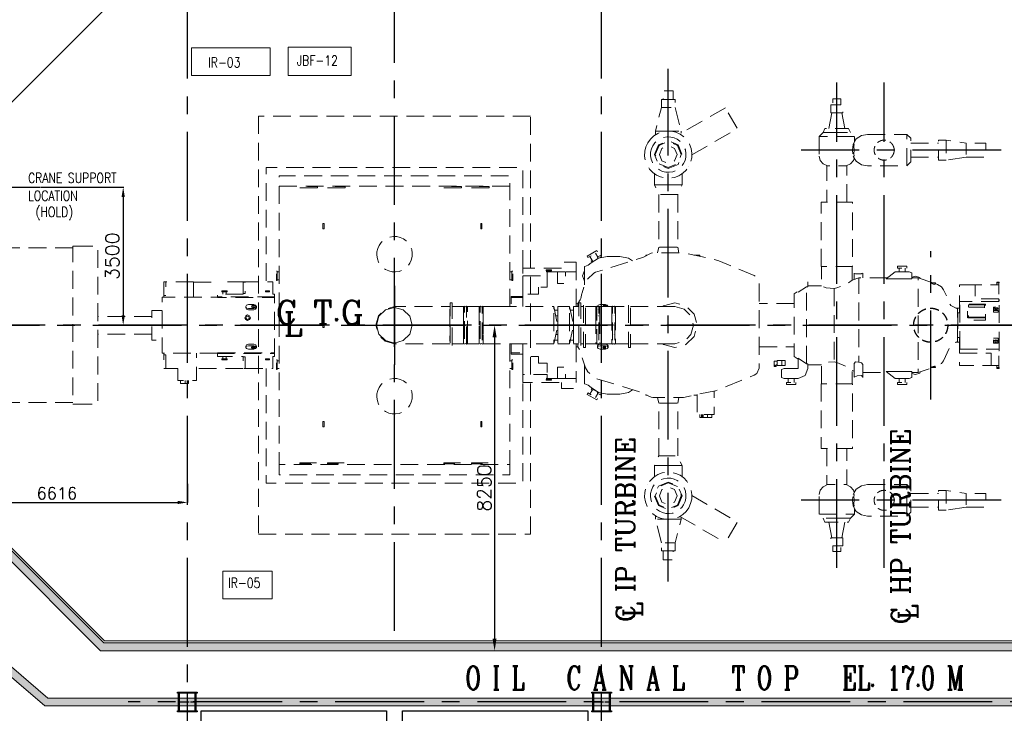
# Model space of a CAD drawing. Header units: inches. Extents: x 0 to 1564127, y -23460 to 23144100.
# Tile 21 of 215: x 99426 to 124381, y 98888 to 116470. Entities that reach past the tile are written whole.
import ezdxf

# ---------------------------------------------------------------- set-up
doc = ezdxf.new("R2010")
doc.units = ezdxf.units.IN
doc.header["$LTSCALE"] = 1800
doc.header["$MEASUREMENT"] = 0
for name, pattern in [('CENTER', [2, 1.25, -0.25, 0.25, -0.25]), ('CENTER2', [1.125, 0.75, -0.125, 0.125, -0.125]), ('GTDOT', [6, 1.6, -4.4]), ('HIDDEN', [0.375, 0.25, -0.125])]:
    doc.linetypes.add(name, pattern=pattern)
doc.layers.get('0').update_dxf_attribs({"color": 253, "lineweight": 9})
for name, color, linetype in [('AUX COL', 1, 'Continuous'), ('CEN', 2, 'CENTER'), ('DIM', 4, 'Continuous'), ('GRID', 251, 'CENTER'), ('OPENING', 40, 'Continuous'), ('TEXT', 3, 'Continuous'), ('WALL', 6, 'Continuous')]:
    doc.layers.add(name, color=color, linetype=linetype)
doc.layers.add('CONCRETE', color=145, linetype='Continuous', lineweight=18)
doc.layers.add('EQUIP', color=8, linetype='HIDDEN', lineweight=9)
doc.styles.add('ROMANC', font='ROMANC.SHX')
doc.styles.add('ROMANS', font='romans.shx')
doc.dimstyles.new('MAIN', dxfattribs={"dimtxt": 350, "dimasz": 250, "dimexe": 20, "dimexo": 20, "dimgap": 100, "dimtad": 1, "dimdec": 0, "dimzin": 0, "dimdsep": 46, "dimtxsty": 'ROMANS', "dimcen": 0.09, "dimclrd": 256, "dimclre": 9, "dimclrt": 256, "dimadec": 0, "dimazin": 0, "dimtfac": 1, "dimtdec": 0, "dimtofl": 0, "dimtmove": 0, "dimatfit": 3, "dimfxl": 0.18, "dimtolj": 1, "dimtzin": 0, "dimarcsym": 0})
doc.dimstyles.new('STANDARD1', dxfattribs={"dimtxt": 300, "dimasz": 250, "dimexe": 0, "dimexo": 0, "dimgap": 80, "dimtad": 1, "dimdec": 0, "dimzin": 0, "dimdsep": 46, "dimtxsty": 'ROMANS', "dimcen": 0, "dimclrd": 4, "dimclre": 4, "dimclrt": 7, "dimadec": 0, "dimazin": 0, "dimtfac": 0.09, "dimtdec": 0, "dimtix": 1, "dimtofl": 0, "dimtmove": 0, "dimatfit": 3, "dimfxl": 1, "dimtolj": 1, "dimtzin": 0, "dimarcsym": 0})
doc.dimstyles.new('USER175', dxfattribs={"dimscale": 175, "dimtxt": 2, "dimasz": 1.75, "dimexe": 0, "dimexo": 0, "dimgap": 0.5, "dimtad": 1, "dimdec": 0, "dimzin": 0, "dimdsep": 46, "dimtxsty": 'ROMANS', "dimcen": 0, "dimclrd": 4, "dimclre": 4, "dimclrt": 4, "dimadec": 0, "dimazin": 0, "dimtfac": 0.09, "dimtdec": 0, "dimtix": 1, "dimtofl": 0, "dimtmove": 0, "dimatfit": 3, "dimfxl": 1, "dimtolj": 1, "dimtzin": 0, "dimarcsym": 0})

# ---------------------------------------------------------------- blocks, each defined once
blk = doc.blocks.new('TURBINE & TG DECK OUTLINE')
at = {"layer": 'CEN'}
for p, q in [((0, -7745), (0, 7745)), ((6937, -6500), (6937, 6500)), ((11210, -6150), (11210, 6150)), ((12410, -6150), (12410, 6150)), ((0, 1000), (0, -1000)), ((-25650, 0), (19805, 0)), ((-1000, 0), (1000, 0))]:
    blk.add_line(p, q, dxfattribs=at)
at = {"layer": 'CEN', "color": 2, "linetype": 'CENTER'}
for p, q in [((15378, 4438), (10308, 4438)), ((13590, -1879), (13590, 1879)), ((15378, -4438), (10308, -4438))]:
    blk.add_line(p, q, dxfattribs=at)
at = {"layer": 'CONCRETE'}
blk.add_lwpolyline([(16205, -8000), (16205, 8000), (-7350, 8000), (-9950, 5400), (-24150, 5400), (-24150, -5400), (-9950, -5400), (-7350, -8000)], close=True, dxfattribs=at)
at = {"layer": 'EQUIP', "flags": 128}
for points in [[(7062, 5720), (7062, 5945), (6812, 5945), (6812, 5720)], [(6919, 4920), (6612, 4920), (6763, 5520)], [(6763, 5720), (6763, 5520), (7113, 5520), (7113, 5720), (6763, 5720)], [(7113, 5520), (7262, 4920), (6956, 4920)], [(8386, 5513), (7231, 4846)], [(7536, 4318), (8692, 4986), (8386, 5513)], [(11060, 5388), (11060, 5588), (11360, 5588), (11360, 5388), (11060, 5388)], [(11310, 5588), (11310, 5738), (11110, 5738), (11110, 5588)], [(8540, 5250), (8538, 5250)], [(11085, 5388), (11010, 4988)], [(11335, 5388), (11410, 4988)], [(6418, 4625), (6370, 4522), (6343, 4408), (6339, 4289), (6358, 4170), (6401, 4057), (6464, 3956), (6545, 3871), (6638, 3805), (6741, 3758), (6855, 3731), (6974, 3726), (7093, 3746), (7205, 3788), (7306, 3852), (7391, 3932), (7457, 4025), (7457, 4025), (7457, 4025), (7457, 4025), (7457, 4025), (7457, 4025), (7457, 4025), (7457, 4025), (7457, 4025), (7504, 4129), (7532, 4242), (7536, 4361), (7517, 4480), (7474, 4593), (7411, 4694), (7330, 4779), (7237, 4845), (7134, 4892), (7020, 4919), (6901, 4924), (6782, 4905), (6670, 4862), (6569, 4798), (6484, 4718), (6418, 4625), (6418, 4625), (6418, 4625), (6418, 4625), (6418, 4625), (6418, 4625), (6418, 4625), (6418, 4625), (6418, 4625)], [(6548, 4550), (6512, 4472), (6492, 4387), (6488, 4298), (6503, 4209), (6535, 4124), (6582, 4048), (6643, 3985), (6712, 3935), (6790, 3900), (6875, 3879), (6965, 3876), (7054, 3890), (7138, 3922), (7214, 3970), (7278, 4031), (7327, 4100), (7327, 4100), (7327, 4100), (7327, 4100), (7327, 4100), (7327, 4100), (7327, 4100), (7327, 4100), (7327, 4100), (7363, 4178), (7383, 4263), (7387, 4352), (7372, 4442), (7340, 4526), (7292, 4602), (7232, 4665), (7162, 4715), (7085, 4750), (7000, 4771), (6910, 4774), (6821, 4760), (6736, 4728), (6661, 4680), (6597, 4620), (6548, 4550), (6548, 4550), (6548, 4550), (6548, 4550), (6548, 4550), (6548, 4550), (6548, 4550), (6548, 4550), (6548, 4550)], [(6612, 4920), (6612, 4820)], [(7262, 4920), (7262, 4865)], [(10951, 4888), (10860, 4888), (10760, 4788), (11660, 4788), (11560, 4888), (11469, 4888)], [(10760, 4788), (10760, 4288)], [(11560, 4888), (11510, 4988), (10910, 4988), (10860, 4888)], [(10991, 4888), (10951, 4888)], [(10991, 4888), (11429, 4888)], [(11469, 4888), (11429, 4888)], [(11660, 4788), (11660, 4658), (11639, 4606), (11622, 4579), (11606, 4438), (11622, 4297), (11628, 4288)], [(11985, 4838), (11832, 4808), (11702, 4721), (11660, 4658)], [(11985, 4838), (12985, 4838), (12985, 4038), (11985, 4038)], [(12985, 4038), (13085, 4138), (13085, 4738), (12985, 4838)], [(6690, 4573), (6587, 4325), (6690, 4078), (6938, 3975), (7185, 4078), (7288, 4325), (7185, 4573), (6938, 4675), (6690, 4573)], [(6705, 4092), (6938, 3996), (7170, 4092), (7267, 4325), (7170, 4558), (6938, 4654), (6705, 4558), (6608, 4325), (6705, 4092)], [(6778, 4484), (6712, 4325), (6778, 4166), (6938, 4100), (7097, 4166), (7162, 4325), (7097, 4484), (6938, 4550), (6778, 4484)], [(11628, 4288), (11646, 4242), (11638, 4277), (11651, 4297), (11638, 4345), (11647, 4438), (11638, 4531), (11651, 4579), (11638, 4599), (11639, 4606)], [(13085, 4613), (13785, 4613)], [(13985, 4188), (13785, 4188), (13785, 4688), (13985, 4688)], [(14485, 4263), (14485, 4263), (13985, 4188), (13985, 4688), (14485, 4613), (14485, 4263)], [(14485, 4263), (14985, 4263), (14985, 4613), (14485, 4613)], [(10760, 4288), (10788, 4177), (10865, 4093), (10974, 4041)], [(13085, 4263), (13785, 4263)], [(3250, 1450), (3250, 4000), (-3250, 4000), (-3250, 1100)], [(11460, 3122), (11460, 4041), (11418, 4041), (11412, 4040), (11410, 4041), (11331, 4041), (11326, 4040), (11312, 4041), (11108, 4041), (11094, 4040), (11089, 4041), (11010, 4041), (11008, 4040), (11002, 4041), (10960, 4041), (10960, 3122)], [(11646, 4242), (11647, 4237), (11632, 4177), (11555, 4093), (11446, 4041)], [(11985, 4038), (11832, 4068), (11702, 4155), (11647, 4237)], [(2925, 3528), (-2925, 3528), (-2925, 3790), (2925, 3790), (2925, 3528)], [(6587, 3560), (6587, 3855)], [(7288, 3560), (7288, 3855)], [(-2925, 3528), (-2925, -3528)], [(-1950, 3486), (-2400, 3486), (-2400, 3514), (-1950, 3514), (-1950, 3486)], [(-1250, 3486), (-1700, 3486), (-1700, 3514), (-1250, 3514), (-1250, 3486)], [(1700, 3486), (1250, 3486), (1250, 3514), (1700, 3514), (1700, 3486)], [(2400, 3486), (1950, 3486), (1950, 3514), (2400, 3514), (2400, 3486)], [(2925, 471), (2925, 3528)], [(6876, 3560), (7288, 3560), (7177, 3310), (6697, 3310), (6587, 3560), (6876, 3560)], [(6697, 3310), (6697, 1975), (7177, 1975), (7177, 3310)], [(10810, 1485), (10810, 3122), (11610, 3122), (11610, 1485), (10810, 1485)], [(-1815, 2490), (-1815, 2575), (-1785, 2575), (-1785, 2490)], [(2185, 2490), (2185, 2575), (2215, 2575), (2215, 2490)], [(-1815, 2490), (-1815, 2444)], [(-1815, 2444), (-1785, 2444)], [(-1785, 2490), (-1785, 2444)], [(-390, 2025), (-390, 2025), (-390, 2025), (-390, 2025), (-390, 2025), (-390, 2025), (-390, 2025), (-390, 2025), (-390, 2025), (-425, 1947), (-446, 1862), (-449, 1773), (-435, 1684), (-403, 1599), (-355, 1523), (-294, 1460), (-225, 1410), (-147, 1375), (-62, 1354), (27, 1351), (116, 1365), (201, 1397), (277, 1445), (340, 1506), (390, 1575), (390, 1575), (390, 1575), (390, 1575), (390, 1575), (390, 1575), (390, 1575), (390, 1575), (390, 1575), (425, 1653), (446, 1738), (449, 1827), (435, 1917), (403, 2001), (355, 2077), (294, 2140), (225, 2190), (147, 2225), (62, 2246), (-27, 2249), (-117, 2235), (-201, 2203), (-277, 2155), (-340, 2095), (-390, 2025)], [(2185, 2490), (2185, 2444)], [(2185, 2444), (2215, 2444)], [(2215, 2490), (2215, 2444)], [(-8099, 2000), (-8149, 2000), (-8149, -2000), (-8099, -2000)], [(-8099, 2000), (-7519, 2000), (-7519, -2000), (-8099, -2000)], [(-8149, 1960), (-15569, 1960)], [(4643, 550), (4707, 645), (4722, 678), (4751, 803), (4755, 817), (4837, 1084), (4887, 1166), (4892, 1171), (5051, 1320), (5090, 1342), (6262, 1705), (6293, 1718), (6502, 1824), (6547, 1835), (7282, 1835), (7323, 1831), (8133, 1659), (8220, 1633), (9114, 1264), (9179, 1221), (9238, 1087), (9244, 914), (9244, 910), (9244, -910), (9244, -914), (9238, -1086), (9179, -1220), (9114, -1264), (8220, -1632), (8133, -1659), (7323, -1831), (7282, -1835), (6547, -1835), (6502, -1824), (6293, -1718), (6262, -1705), (5090, -1342), (5051, -1319), (4892, -1171), (4887, -1166), (4837, -1084), (4755, -817), (4751, -803), (4722, -678), (4707, -644), (4643, -550), (4600, -544)], [(5145, 1857), (5125, 1892), (4883, 1752), (4903, 1717), (5145, 1857)], [(5098, 1830), (5157, 1728)], [(5148, 1723), (5224, 1767), (5244, 1732), (5206, 1710)], [(6405, 1775), (6367, 1775), (6367, 1755)], [(6697, 1975), (6666, 1835)], [(7177, 1975), (7209, 1835)], [(7736, 1743), (7736, 1775), (7587, 1775)], [(4600, 1450), (4600, 1600), (4235, 1600), (4235, 1450)], [(4825, 1488), (4908, 1522), (4980, 1578)], [(4951, 1745), (5026, 1615), (5102, 1659)], [(5387, 1746), (5167, 1702), (4980, 1578)], [(5003, 1593), (5002, 1592), (4982, 1627), (5009, 1643)], [(5162, 1699), (5148, 1723)], [(5712, 1746), (5387, 1746)], [(6034, 1634), (5932, 1702), (5712, 1746)], [(12986, 1450), (12986, 1500), (12746, 1500), (12746, 1450), (12986, 1450)], [(-2995, 1370), (-2975, 1370), (-2975, 1130), (-2995, 1130), (-2995, 1370)], [(-2975, 1350), (-2925, 1350)], [(2925, 1350), (2975, 1350)], [(2995, 1370), (2975, 1370), (2975, 1130), (2995, 1130), (2995, 1370)], [(4235, 1450), (3250, 1450), (3250, 1250)], [(3250, 790), (3250, 1250)], [(3250, 1250), (3870, 1250)], [(3870, 1250), (3870, 965), (3650, 965)], [(3980, 1400), (3980, 1380), (3842, 1380), (3842, 1400), (3980, 1400)], [(3870, 1350), (3853, 1350), (3853, 1380)], [(4131, 1350), (3870, 1350)], [(3870, 1350), (3870, 1250)], [(3968, 1350), (3968, 1380)], [(4131, 1350), (4131, 1060), (4336, 1060), (4336, 1350), (4131, 1350)], [(4600, 471), (4600, 1350), (4336, 1350)], [(4600, 1350), (4600, 1450)], [(4818, 1113), (4762, 1250), (4818, 1387)], [(4818, 1379), (4765, 1250), (4818, 1121)], [(4825, 1488), (4818, 1488), (4818, 1213)], [(11595, 1485), (11595, 1144), (11482, 1054), (11210, 945), (11141, 929), (10938, 946), (10825, 1000), (10825, 1485)], [(11650, 1316), (11650, 1162)], [(11867, 1322), (11837, 1310), (11835, 1306), (11760, 1301), (11758, 1299), (11682, 1305), (11681, 1302), (11651, 1315)], [(11870, 1200), (11870, 1319), (11867, 1322)], [(12462, 1175), (12689, 1350)], [(13044, 1350), (12689, 1350)], [(12791, 1450), (12791, 1350)], [(12941, 1450), (12941, 1350)], [(13044, 1350), (13114, 1325), (13114, 1175)], [(-5795, 1100), (-5845, 1100), (-5845, 750), (-5795, 750), (-5795, 1100)], [(-5094, 1100), (-5795, 1100)], [(-5094, 710), (-5094, 1100)], [(-5094, 1090), (-4443, 1090)], [(-3784, 1100), (-4443, 1100), (-4443, 1090)], [(-3784, 1090), (-3834, 1090), (-3834, 800), (-3784, 800), (-3784, 1100)], [(-3083, 790), (-3083, 1100), (-3784, 1100)], [(-2975, 1150), (-2925, 1150)], [(2925, 1150), (2975, 1150)], [(4818, 1238), (4818, 1023)], [(10479, 975), (10479, 1100)], [(10479, 1000), (10825, 1000)], [(11595, 1144), (11771, 1200)], [(12494, 1200), (11771, 1200), (11771, -940)], [(12462, 1175), (12689, 1175)], [(12689, 1175), (13044, 1175)], [(13044, 1175), (13114, 1175)], [(13114, 1220), (13200, 1245), (13314, 1212), (13334, 1179)], [(13114, 1200), (13271, 1200)], [(13646, 1075), (13271, 1200), (13271, -1200)], [(13589, 1074), (13589, 1075), (13709, 1075), (13709, 1065), (13600, 1065)], [(13589, 1074), (13600, 1065)], [(13605, 1065), (13614, 1058), (13649, 1044), (13684, 1035), (13699, 1037)], [(13699, 1037), (13699, 1065)], [(13699, 1057), (13766, 1035), (13864, 975), (13916, 899), (14081, 529), (14101, 499), (14130, 479), (14271, 413), (14271, -413), (14130, -479), (14101, -499), (14081, -529), (13916, -899), (13864, -974), (13766, -1035), (13699, -1057)], [(14719, 1025), (14319, 1025), (14319, 315)], [(15319, 665), (14719, 665), (14719, 1025), (15319, 1025), (15319, 665)], [(15264, 1075), (15264, 1095), (15324, 1095), (15324, 1075), (15264, 1075)], [(15269, 1025), (15269, 1075)], [(15319, 1025), (15319, 1075)], [(-5845, 750), (-5845, 710)], [(-3834, 790), (-4483, 790), (-4483, 720)], [(-4238, 875), (-4238, 850), (-4378, 850), (-4378, 875), (-4238, 875)], [(-4348, 790), (-4348, 850)], [(-4268, 790), (-4268, 850)], [(-3834, 800), (-3834, 790)], [(-3269, 875), (-3167, 875)], [(-3269, 875), (-3269, 850)], [(-3269, 850), (-3167, 850)], [(-3167, 850), (-3167, 875)], [(-3043, 720), (-3043, 790), (-3083, 790)], [(3650, 965), (3650, 790), (3250, 790)], [(3250, 790), (3250, 471)], [(10229, -860), (10131, -795), (10131, 795), (10229, 860)], [(10229, 835), (10441, 975), (10479, 975)], [(10441, -975), (10441, 975)], [(11141, 929), (11141, -929)], [(-4483, -710), (-5885, -710), (-5885, 710), (-4483, 710)], [(-3043, 699), (-3043, 720), (-4483, 720), (-4483, 699)], [(-4483, -699), (-3043, -699), (-3043, 699), (-4483, 699)], [(-3771, 472), (-3751, 509), (-3704, 524)], [(-3569, 524), (-3704, 524)], [(-3569, 518), (-3611, 505), (-3628, 472), (-3611, 440), (-3569, 426)], [(-3569, 502), (-3611, 489), (-3624, 464)], [(-3501, 472), (-3521, 509), (-3569, 524)], [(-3569, 426), (-3526, 440), (-3509, 472), (-3526, 505), (-3569, 518)], [(-3569, 502), (-3526, 489), (-3513, 464)], [(1413, 565), (1463, 565), (1463, -565), (1413, -565), (1413, 565)], [(3250, 730), (2956, 730), (2956, 699)], [(3250, 699), (2956, 699), (2956, 471)], [(4600, 544), (4643, 550), (4643, 471)], [(4671, 565), (4721, 565), (4721, -565), (4671, -565), (4671, 565)], [(4839, -565), (4789, -565), (4789, 565), (4839, 565), (4839, -565)], [(5142, 472), (5141, 472), (5161, 509), (5209, 524)], [(5344, 524), (5209, 524)], [(5344, 518), (5302, 505), (5284, 472), (5285, 471)], [(5344, 502), (5302, 489), (5292, 471)], [(5411, 472), (5392, 509), (5344, 524)], [(5403, 471), (5404, 472), (5386, 505), (5344, 518)], [(5344, 502), (5386, 489), (5396, 471)], [(5979, -565), (5929, -565), (5929, 565), (5979, 565), (5979, -565)], [(6802, 471), (6820, 489), (7103, 565), (7385, 489), (7592, 283), (7668, 0), (7592, -282), (7385, -489), (7103, -565), (6820, -489), (6802, -471)], [(10131, 550), (9244, 550)], [(14324, -604), (14324, 602)], [(15319, 602), (14324, 602)], [(14981, 184), (14521, 184), (14521, 129), (14981, 129), (14981, 536), (14521, 536), (14521, 184)], [(14953, 515), (14549, 515), (14549, 205), (14953, 205), (14953, 515)], [(15319, 602), (15319, 665)], [(15324, 609), (15324, 650), (15319, 650)], [(15319, -611), (15324, -611), (15324, 609), (15319, 609)], [(-5885, 375), (-6150, 375), (-6150, -375), (-5885, -375)], [(-3772, 240), (-3793, 190), (-3772, 141), (-3723, 120), (-3673, 141), (-3653, 190), (-3673, 240), (-3723, 260), (-3772, 240)], [(-3704, 420), (-3751, 436), (-3771, 472), (-3771, 442)], [(-3771, 442), (-3751, 408), (-3704, 394)], [(-3704, 420), (-3569, 420)], [(-3704, 394), (-3569, 394)], [(-3569, 475), (-3586, 470), (-3593, 456), (-3586, 443), (-3569, 437)], [(-3590, 449), (-3586, 455), (-3569, 460)], [(-3569, 437), (-3551, 443), (-3544, 456), (-3551, 470), (-3569, 475)], [(-3569, 420), (-3521, 436), (-3501, 472), (-3501, 442)], [(-3569, 460), (-3551, 455), (-3547, 449)], [(-3569, 394), (-3521, 408), (-3501, 442)], [(1403, -471), (0, -471), (-236, -408), (-408, -235), (-471, 0), (-408, 236), (-236, 408), (0, 471), (1403, 471)], [(1403, 471), (1413, 471), (1403, 471)], [(1403, 408), (1403, -408)], [(1463, 471), (1748, 471)], [(1748, -470), (1749, -407), (1749, -235), (1748, 0), (1749, 1), (1748, 235), (1749, 236), (1749, 472), (1772, 483), (1772, -482), (1749, -470)], [(1749, 470), (1748, 471), (1749, 472)], [(1748, 408), (1748, 471), (1749, 469)], [(1748, 236), (1748, 408)], [(1825, 483), (1820, 475), (1799, 467), (1777, 475), (1772, 483)], [(1825, -482), (1825, 483), (1848, 471), (1848, 1), (1848, 0), (1848, -235)], [(1848, 471), (2148, 471)], [(2148, -470), (2149, -407), (2149, -235), (2148, 0), (2149, 1), (2148, 235), (2149, 236), (2149, 472), (2172, 483), (2172, -482), (2149, -470)], [(2149, 470), (2148, 471), (2149, 472)], [(2148, 408), (2148, 471), (2149, 469)], [(2148, 236), (2148, 408)], [(2172, 483), (2177, 475), (2198, 467), (2220, 475), (2225, 483)], [(2248, 236), (2248, 471), (2225, 483), (2225, -482)], [(2248, 471), (2593, 471)], [(2593, 471), (2643, 471)], [(2643, 471), (4037, 471)], [(4037, 408), (4037, 471), (4137, 0), (4037, -471), (4037, 408)], [(4136, 380), (4056, 380)], [(4137, 408), (4136, 408), (4136, 236), (4136, 5)], [(4137, 471), (4437, 471)], [(4137, -408), (4137, 471)], [(4437, 408), (4437, 471), (4537, 0), (4437, -471), (4437, 408)], [(4536, 380), (4456, 380)], [(4537, 408), (4536, 408), (4536, 236), (4536, 5)], [(4537, 471), (4671, 471)], [(4537, -408), (4537, 471)], [(4721, 471), (4789, 471)], [(5104, 408), (5104, 471), (4839, 471)], [(5104, 408), (5104, 408), (5104, 471), (5104, 472), (5127, 483), (5127, -482)], [(5104, 236), (5104, 408)], [(5143, 471), (5133, 475), (5127, 483)], [(5143, 471), (5165, 471)], [(5143, 408), (5143, 408)], [(5165, 408), (5164, 408)], [(5165, 471), (5175, 475), (5181, 483)], [(5204, 236), (5204, 471), (5181, 483), (5181, -482)], [(5504, 408), (5504, 471), (5204, 471), (5204, 408)], [(5204, 236), (5204, 408)], [(5344, 475), (5331, 471)], [(5357, 471), (5344, 475)], [(5411, 471), (5411, 472), (5411, 471)], [(5504, 236), (5504, 408), (5504, 471), (5504, 472), (5527, 483), (5527, -482)], [(5504, 236), (5504, 408)], [(5543, 471), (5533, 475), (5527, 483)], [(5543, 471), (5565, 471)], [(5565, 471), (5575, 475), (5581, 483)], [(5604, 236), (5604, 471), (5581, 483), (5581, -482)], [(5604, 236), (5604, 471), (5929, 471)], [(5979, 471), (7103, 471)], [(7103, 471), (7338, 408), (7511, 236), (7574, 0), (7511, -235), (7338, -408), (7103, -471)], [(14230, 432), (14319, 432)], [(14324, 315), (14277, 315), (14277, -315), (14324, -315)], [(14549, 460), (14953, 460)], [(14953, 456), (14549, 456)], [(15182, 370), (15302, 370), (15302, 331), (15182, 331), (15182, 455), (15302, 455), (15302, 370)], [(15242, 455), (15284, 442), (15302, 412), (15284, 382), (15242, 370), (15200, 382), (15182, 412), (15200, 442), (15242, 455)], [(15296, 402), (15284, 421), (15242, 433), (15200, 421), (15188, 402)], [(15217, 391), (15224, 403), (15242, 409), (15260, 403), (15267, 391), (15260, 378), (15242, 373), (15224, 378), (15217, 391)], [(15262, 383), (15260, 388), (15242, 393), (15224, 388), (15222, 383)], [(-6150, 225), (-7519, 225)], [(-3766, 190), (-3753, 220), (-3723, 233), (-3693, 220), (-3681, 190), (-3693, 160), (-3723, 148), (-3753, 160), (-3766, 190)], [(-1815, 50), (-1815, 55)], [(-1785, 55), (-1815, 55)], [(-1815, -50), (-1815, 50)], [(-1785, 50), (-1785, 55)], [(-1785, -50), (-1785, 50)], [(1748, 235), (1749, 1), (1748, 0)], [(2148, 235), (2149, 1), (2148, 0)], [(2248, 235), (2248, 1), (2248, 0), (2248, -235)], [(4136, 236), (4087, 236)], [(5104, 235), (5104, 1), (5104, 0), (5104, -235), (5105, -235), (5105, -408), (5105, -471), (4839, -471)], [(5143, 236), (5142, 235)], [(5142, 1), (5142, 0)], [(5166, 235), (5165, 236)], [(5166, 0), (5166, 1)], [(5204, 235), (5204, 1), (5204, 0), (5204, -235), (5203, -235), (5203, -408), (5203, -471), (5505, -471), (5505, -408), (5505, -235), (5504, -235), (5504, 0), (5504, 1), (5504, 235)], [(5543, 236), (5542, 235)], [(5542, 1), (5542, 0)], [(5566, 235), (5565, 236)], [(5566, 0), (5566, 1)], [(5929, -471), (5603, -471), (5603, -408), (5603, -235), (5604, -235), (5604, 0), (5604, 1), (5604, 235)], [(-6150, -225), (-7519, -225)], [(-1815, -50), (-1815, -55)], [(-1815, -55), (-1785, -55)], [(-1785, -50), (-1785, -55)], [(1772, -482), (1777, -474), (1799, -465), (1820, -474), (1825, -482), (1848, -471), (1848, -235)], [(2172, -482), (2177, -474), (2198, -465), (2220, -474), (2225, -482), (2248, -471), (2248, -235)], [(4087, -236), (4136, -236)], [(4136, -5), (4136, -236), (4136, -408), (4137, -408), (4137, -471)], [(4536, -5), (4536, -236), (4536, -408), (4537, -408), (4537, -471)], [(5142, -235), (5141, -235)], [(5167, -235), (5166, -235)], [(5542, -235), (5541, -235)], [(5567, -235), (5566, -235)], [(-3754, -498), (-3771, -528)], [(-3754, -498), (-3751, -494), (-3704, -481)], [(-3569, -481), (-3704, -481)], [(-3518, -498), (-3521, -494), (-3569, -481)], [(-3501, -528), (-3518, -498)], [(1403, -471), (1413, -471), (1403, -471)], [(1463, -471), (1748, -471)], [(1749, -407), (1748, -471), (1748, -470)], [(1848, -471), (2148, -471)], [(2149, -407), (2148, -471), (2148, -470)], [(2248, -471), (2593, -471)], [(2593, -471), (2643, -471)], [(4037, -471), (2643, -471)], [(2925, -471), (2925, -3528)], [(2956, -471), (2956, -699), (3250, -699)], [(3250, -471), (3250, -790)], [(4136, -380), (4056, -380)], [(4137, -471), (4437, -471)], [(4337, -1350), (4600, -1350), (4600, -471)], [(4536, -380), (4456, -380)], [(4537, -471), (4671, -471)], [(4643, -471), (4643, -550)], [(4721, -471), (4789, -471)], [(5105, -471), (5127, -482), (5133, -474), (5141, -471)], [(5141, -471), (5167, -471)], [(5209, -520), (5161, -532), (5141, -563), (5141, -525), (5161, -494), (5209, -481)], [(5167, -471), (5175, -474), (5181, -482), (5203, -471)], [(5344, -481), (5209, -481)], [(5344, -481), (5392, -494), (5411, -525), (5411, -563), (5392, -532), (5344, -520)], [(5505, -471), (5527, -482), (5533, -474), (5541, -471)], [(5541, -471), (5567, -471)], [(5567, -471), (5575, -474), (5581, -482), (5603, -471)], [(5979, -471), (7103, -471)], [(14230, -432), (14319, -432)], [(14319, -315), (14319, -705)], [(15182, -370), (15182, -455), (15302, -455), (15302, -331), (15182, -331), (15182, -370), (15302, -370)], [(15242, -370), (15284, -383), (15302, -413), (15284, -443), (15242, -455), (15200, -443), (15182, -413), (15200, -383), (15242, -370)], [(15188, -402), (15200, -421), (15242, -434), (15284, -421), (15296, -402)], [(15217, -391), (15224, -379), (15242, -374), (15260, -379), (15267, -391), (15260, -404), (15242, -409), (15224, -404), (15217, -391)], [(15222, -384), (15224, -388), (15242, -393), (15260, -388), (15262, -384)], [(-5845, -710), (-5845, -750)], [(-5495, -1100), (-5495, -1400), (-5015, -1400), (-5015, -710)], [(-4483, -699), (-4483, -720), (-3043, -720), (-3043, -699)], [(-4483, -720), (-4483, -790), (-3834, -790)], [(-3704, -520), (-3751, -532), (-3771, -563), (-3771, -528)], [(-3704, -607), (-3751, -594), (-3771, -563)], [(-3569, -520), (-3704, -520)], [(-3704, -607), (-3569, -607)], [(-3569, -525), (-3611, -536), (-3628, -563), (-3611, -590), (-3569, -602)], [(-3622, -553), (-3611, -571), (-3569, -582)], [(-3569, -528), (-3586, -533), (-3593, -544), (-3586, -555), (-3569, -560)], [(-3569, -545), (-3586, -540), (-3589, -536)], [(-3501, -528), (-3501, -563), (-3521, -532), (-3569, -520)], [(-3569, -602), (-3526, -590), (-3509, -563), (-3526, -536), (-3569, -525)], [(-3569, -560), (-3551, -555), (-3544, -544), (-3551, -533), (-3569, -528)], [(-3548, -536), (-3551, -540), (-3569, -545)], [(-3515, -553), (-3526, -571), (-3569, -582)], [(-3569, -607), (-3521, -594), (-3501, -563)], [(-3083, -790), (-3043, -790), (-3043, -720)], [(2956, -699), (2956, -730), (3250, -730)], [(5209, -607), (5161, -594), (5141, -563)], [(5344, -520), (5209, -520)], [(5209, -607), (5344, -607)], [(5344, -525), (5302, -536), (5284, -563), (5302, -590), (5344, -602)], [(5290, -553), (5302, -571), (5344, -582)], [(5344, -528), (5326, -533), (5319, -544), (5326, -555), (5344, -560)], [(5344, -541), (5326, -536), (5325, -534)], [(5344, -525), (5344, -602)], [(5344, -607), (5392, -594), (5411, -563)], [(9244, -550), (10131, -550)], [(15119, -1025), (15119, -705), (14319, -705), (14319, -1025), (15119, -1025)], [(14324, -604), (15319, -604)], [(15119, -1025), (15319, -1025), (15319, -604)], [(15319, -650), (15324, -650), (15324, -611)], [(-5845, -750), (-5795, -750), (-5795, -1100), (-5845, -1100), (-5845, -750)], [(-4378, -875), (-4378, -850), (-4238, -850), (-4238, -875), (-4378, -875)], [(-4348, -790), (-4348, -850)], [(-4268, -790), (-4268, -850)], [(-3834, -790), (-3834, -800)], [(-3784, -1100), (-3784, -800), (-3834, -800), (-3834, -1100), (-3784, -1100)], [(-3784, -1100), (-3083, -1100), (-3083, -790)], [(-3167, -850), (-3269, -850)], [(-3269, -850), (-3269, -875)], [(-3167, -875), (-3269, -875)], [(-3167, -875), (-3167, -850)], [(-2995, -880), (-2975, -880), (-2975, -1120), (-2995, -1120), (-2995, -880)], [(-2975, -900), (-2925, -900)], [(2925, -900), (2975, -900)], [(2995, -880), (2975, -880), (2975, -1120), (2995, -1120), (2995, -880)], [(3250, -1250), (3250, -790), (3650, -790), (3650, -965)], [(3650, -965), (3870, -965), (3870, -1250)], [(9619, -1007), (9619, -907), (9694, -907)], [(9819, -890), (9694, -890), (9694, -1025), (9819, -1025)], [(9819, -1025), (9899, -1025), (9899, -890), (9819, -890), (9819, -1025)], [(10229, -835), (10229, -1100)], [(10479, -975), (10441, -975), (10229, -835)], [(10479, -1100), (10479, -975)], [(10825, -1485), (10825, -1000), (10938, -946), (11141, -929), (11210, -945), (11482, -1054), (11595, -1144), (11595, -1485)], [(11650, -966), (11682, -932), (11760, -934), (11771, -940)], [(11650, -966), (11650, -1316)], [(11771, -940), (11837, -955), (11870, -998)], [(11870, -998), (11870, -1319)], [(-5795, -1100), (-5495, -1100)], [(-3834, -1100), (-5015, -1100)], [(-3250, -1100), (-3250, -4000), (3250, -4000), (3250, -1450)], [(-2975, -1100), (-2925, -1100)], [(2925, -1100), (2975, -1100)], [(4132, -1350), (4132, -1060), (4337, -1060), (4337, -1350), (4132, -1350)], [(4818, -1023), (4818, -1237)], [(4818, -1212), (4818, -1487), (4825, -1487)], [(9619, -1007), (9619, -1047), (9669, -1047), (9669, -1007)], [(9656, -1027), (9653, -1036), (9644, -1040), (9635, -1036), (9631, -1027), (9635, -1019), (9644, -1015), (9653, -1019), (9656, -1027)], [(9669, -1007), (9694, -1007)], [(9874, -1350), (9804, -1325), (9804, -1125), (9874, -1100)], [(10229, -1100), (9874, -1100)], [(10479, -1100), (10406, -1277), (10229, -1350)], [(10479, -1000), (10825, -1000)], [(11595, -1144), (11650, -1162)], [(11870, -1200), (12494, -1200)], [(12462, -1175), (12689, -1350)], [(12689, -1175), (12462, -1175)], [(13044, -1175), (12689, -1175)], [(13114, -1175), (13114, -1325), (13044, -1350)], [(13114, -1175), (13044, -1175)], [(13114, -1200), (13271, -1200), (13646, -1075)], [(13334, -1179), (13314, -1212), (13200, -1245), (13114, -1220)], [(13600, -1065), (13589, -1074)], [(13600, -1065), (13709, -1065), (13709, -1075), (13589, -1075), (13589, -1074)], [(13699, -1037), (13684, -1035), (13649, -1044), (13614, -1058), (13605, -1065)], [(13699, -1065), (13699, -1037)], [(15264, -1075), (15264, -1095), (15324, -1095), (15324, -1075), (15264, -1075)], [(15269, -1075), (15269, -1025)], [(15319, -1075), (15319, -1025)], [(-5425, -1400), (-5425, -1480), (-5305, -1480)], [(-5305, -1400), (-5305, -1480), (-5225, -1480), (-5225, -1400)], [(-390, -1575), (-390, -1575), (-390, -1575), (-390, -1575), (-390, -1575), (-390, -1575), (-390, -1575), (-390, -1575), (-390, -1575), (-425, -1653), (-446, -1738), (-449, -1827), (-435, -1916), (-403, -2001), (-355, -2077), (-294, -2140), (-225, -2190), (-147, -2225), (-62, -2246), (27, -2249), (116, -2235), (201, -2203), (277, -2155), (340, -2094), (390, -2025), (390, -2025), (390, -2025), (390, -2025), (390, -2025), (390, -2025), (390, -2025), (390, -2025), (390, -2025), (425, -1947), (446, -1862), (449, -1773), (435, -1683), (403, -1599), (355, -1523), (294, -1460), (225, -1410), (147, -1375), (62, -1354), (-27, -1351), (-117, -1365), (-201, -1397), (-277, -1445), (-340, -1505), (-390, -1575)], [(3870, -1350), (3870, -1250), (3250, -1250)], [(3250, -1250), (3250, -1450), (4235, -1450)], [(3980, -1395), (3980, -1375), (3842, -1375), (3842, -1395), (3980, -1395)], [(3853, -1375), (3853, -1345), (3870, -1345)], [(3870, -1350), (4132, -1350)], [(3968, -1350), (3968, -1375)], [(4235, -1450), (4235, -1600), (4600, -1600), (4600, -1450)], [(4600, -1450), (4600, -1350)], [(4825, -1487), (4908, -1522), (4980, -1578)], [(9874, -1350), (10229, -1350)], [(10171, -1450), (10171, -1500), (9931, -1500), (9931, -1450), (10171, -1450)], [(9976, -1450), (9976, -1350)], [(10126, -1450), (10126, -1350)], [(10810, -1485), (10810, -3122), (11610, -3122), (11610, -1485), (10810, -1485)], [(11868, -1322), (11870, -1319), (11837, -1278), (11724, -1279), (11650, -1316)], [(12689, -1350), (13044, -1350)], [(12986, -1450), (12986, -1500), (12746, -1500), (12746, -1450), (12986, -1450)], [(12791, -1450), (12791, -1350)], [(12941, -1450), (12941, -1350)], [(5145, -1857), (5125, -1892), (4883, -1752), (4903, -1717), (5145, -1857)], [(4951, -1745), (5009, -1643)], [(5387, -1746), (5167, -1702), (4980, -1578)], [(5018, -1648), (4982, -1627), (5002, -1592), (5004, -1593)], [(5034, -1620), (5018, -1648)], [(5034, -1620), (5102, -1659)], [(5098, -1830), (5157, -1728)], [(5140, -1718), (5154, -1693)], [(5206, -1710), (5244, -1732), (5224, -1767), (5140, -1718)], [(5387, -1746), (5712, -1746)], [(6034, -1634), (5932, -1702), (5712, -1746)], [(7673, -1757), (7673, -2260), (8103, -2260), (8103, -1666)], [(-8149, -1960), (-15569, -1960)], [(6367, -1755), (6367, -1775), (6405, -1775)], [(6697, -1975), (6666, -1835)], [(6697, -3310), (6697, -1975), (7177, -1975), (7177, -3310)], [(7177, -1975), (7209, -1835)], [(7587, -1775), (7673, -1775)], [(-1815, -2489), (-1815, -2444)], [(-1785, -2444), (-1815, -2444)], [(-1785, -2489), (-1785, -2575), (-1815, -2575), (-1815, -2489)], [(-1785, -2489), (-1785, -2444)], [(2185, -2489), (2185, -2444)], [(2215, -2444), (2185, -2444)], [(2215, -2489), (2215, -2575), (2185, -2575), (2185, -2489)], [(2215, -2489), (2215, -2444)], [(7782, -2260), (7782, -2340), (7734, -2340), (7734, -2260)], [(7797, -2340), (7782, -2340)], [(7819, -2260), (7819, -2340), (7797, -2340), (7797, -2260)], [(7931, -2340), (7819, -2340)], [(8045, -2260), (8045, -2340), (7931, -2340), (7931, -2260)], [(10960, -3122), (10960, -4041), (11002, -4041), (11008, -4040), (11010, -4041), (11089, -4041), (11094, -4040), (11108, -4041), (11312, -4041), (11326, -4040), (11331, -4041), (11410, -4041), (11412, -4040), (11418, -4041), (11460, -4041), (11460, -3122)], [(-2400, -3514), (-2400, -3486), (-1950, -3486), (-1950, -3514), (-2400, -3514)], [(-1700, -3514), (-1700, -3486), (-1250, -3486), (-1250, -3514), (-1700, -3514)], [(1250, -3514), (1250, -3486), (1700, -3486), (1700, -3514), (1250, -3514)], [(1950, -3514), (1950, -3486), (2400, -3486), (2400, -3514), (1950, -3514)], [(7020, -3560), (6587, -3560), (6697, -3310), (7177, -3310), (7288, -3560), (7020, -3560)], [(2925, -3528), (2925, -3790), (-2925, -3790), (-2925, -3528), (2925, -3528)], [(7457, -4625), (7504, -4521), (7532, -4408), (7536, -4289), (7517, -4170), (7474, -4057), (7411, -3956), (7330, -3871), (7237, -3805), (7134, -3758), (7020, -3731), (6901, -3726), (6782, -3745), (6670, -3788), (6569, -3852), (6484, -3932), (6418, -4025), (6418, -4025), (6418, -4025), (6418, -4025), (6418, -4025), (6418, -4025), (6418, -4025), (6418, -4025), (6418, -4025), (6370, -4128), (6343, -4242), (6339, -4361), (6358, -4480), (6401, -4593), (6464, -4694), (6545, -4779), (6638, -4845), (6741, -4892), (6855, -4919), (6974, -4924), (7093, -4905), (7205, -4862), (7306, -4798), (7391, -4718), (7457, -4625), (7457, -4625), (7457, -4625), (7457, -4625), (7457, -4625), (7457, -4625), (7457, -4625), (7457, -4625), (7457, -4625)], [(6587, -3560), (6587, -3855)], [(7288, -3560), (7288, -3855)], [(7327, -4550), (7363, -4472), (7383, -4387), (7387, -4298), (7372, -4209), (7340, -4124), (7292, -4048), (7232, -3985), (7162, -3935), (7085, -3900), (7000, -3879), (6910, -3876), (6821, -3890), (6736, -3922), (6661, -3970), (6597, -4030), (6548, -4100), (6548, -4100), (6548, -4100), (6548, -4100), (6548, -4100), (6548, -4100), (6548, -4100), (6548, -4100), (6548, -4100), (6512, -4178), (6492, -4263), (6488, -4352), (6503, -4441), (6535, -4526), (6582, -4602), (6643, -4665), (6712, -4715), (6790, -4750), (6875, -4771), (6965, -4774), (7054, -4760), (7138, -4728), (7214, -4680), (7278, -4619), (7327, -4550), (7327, -4550), (7327, -4550), (7327, -4550), (7327, -4550), (7327, -4550), (7327, -4550), (7327, -4550), (7327, -4550)], [(7185, -4572), (7288, -4325), (7185, -4077), (6938, -3975), (6690, -4077), (6587, -4325), (6690, -4572), (6938, -4675), (7185, -4572)], [(7170, -4092), (6938, -3996), (6705, -4092), (6608, -4325), (6705, -4558), (6938, -4654), (7170, -4558), (7267, -4325), (7170, -4092)], [(7097, -4484), (7162, -4325), (7097, -4166), (6938, -4100), (6778, -4166), (6712, -4325), (6778, -4484), (6938, -4550), (7097, -4484)], [(10760, -4288), (10788, -4177), (10865, -4093), (10974, -4041)], [(11646, -4242), (11647, -4237), (11632, -4177), (11555, -4093), (11446, -4041)], [(11639, -4606), (11638, -4599), (11651, -4580), (11638, -4531), (11647, -4438), (11638, -4345), (11651, -4297), (11638, -4277), (11646, -4242), (11628, -4288)], [(11985, -4038), (11832, -4069), (11702, -4155), (11647, -4237)], [(11985, -4038), (12985, -4038), (12985, -4838), (11985, -4838)], [(12985, -4838), (13085, -4738), (13085, -4138), (12985, -4038)], [(13985, -4688), (13785, -4688), (13785, -4188), (13985, -4188)], [(14485, -4613), (14485, -4613), (13985, -4688), (13985, -4188), (14485, -4263), (14485, -4613)], [(7536, -4318), (8692, -4986), (8386, -5513)], [(10760, -4788), (10760, -4288)], [(11660, -4788), (11660, -4658), (11639, -4606), (11622, -4580), (11606, -4438), (11622, -4297), (11628, -4288)], [(13085, -4263), (13785, -4263)], [(14485, -4613), (14985, -4613), (14985, -4263), (14485, -4263)], [(11985, -4838), (11832, -4808), (11702, -4721), (11660, -4658)], [(13085, -4613), (13785, -4613)], [(6612, -4920), (6612, -4820)], [(6763, -5520), (6612, -4920), (6919, -4920)], [(6956, -4920), (7262, -4920), (7113, -5520)], [(7231, -4846), (8386, -5513)], [(7262, -4920), (7262, -4864)], [(11469, -4888), (11560, -4888), (11660, -4788), (10760, -4788), (10860, -4888), (10951, -4888)], [(10860, -4888), (10910, -4988), (11510, -4988), (11560, -4888)], [(10951, -4888), (10991, -4888)], [(11429, -4888), (10991, -4888)], [(11085, -5388), (11010, -4988)], [(11335, -5388), (11410, -4988)], [(11429, -4888), (11469, -4888)], [(8538, -5250), (8540, -5250)], [(11360, -5388), (11360, -5588), (11060, -5588), (11060, -5388), (11360, -5388)], [(7113, -5720), (7113, -5520), (6763, -5520), (6763, -5720), (7113, -5720)], [(6812, -5720), (6812, -5945), (7062, -5945), (7062, -5720)], [(11110, -5588), (11110, -5738), (11310, -5738), (11310, -5588)]]:
    blk.add_lwpolyline(points, dxfattribs=at)
at = {"layer": 'EQUIP'}
blk.add_lwpolyline([(-3450, -5300), (3450, -5300), (3450, 5300), (-3450, 5300)], close=True, dxfattribs=at)
at = {"layer": 'EQUIP', "linetype": 'GTDOT', "flags": 128}
for points in [[(-2, -451), (223, -390), (388, -226), (449, 0), (388, 226), (223, 391), (-3, 451), (-228, 391), (-394, 226), (-454, 0)], [(-454, 0), (-394, -226), (-228, -390), (-3, -451)]]:
    blk.add_lwpolyline(points, dxfattribs=at)
at = {"layer": 'EQUIP', "color": 1, "linetype": 'HIDDEN', "ltscale": 0.5}
for centre in [(12410, 4438), (12410, -4438)]:
    blk.add_circle(centre, 254, dxfattribs=at)
at = {"layer": 'WALL', "color": 1, "linetype": 'HIDDEN', "ltscale": 0.5}
blk.add_circle((13590, 0), 432, dxfattribs=at)
at = {"layer": 'TEXT', "style": 'ROMANC'}
for s, p in [('C T.G', (-3010, 27)), ('L', (-2805, -266))]:
    blk.add_text(s, height=600, dxfattribs=at).set_placement(p)
for s, p in [('C IP TURBINE', (6095, -7524)), ('C HP TURBINE', (13071, -7582)), ('L', (6285, -7403)), ('L', (13261, -7461))]:
    blk.add_text(s, height=480, rotation=90, dxfattribs=at).set_placement(p)
blk = doc.blocks.new('*D418')
at = {"layer": 'Defpoints', "color": 0, "transparency": 16777216}
for p in [(125131, 117375), (125131, 116725, 500), (108926, 116470)]:
    blk.add_point(p, dxfattribs=at)
at = {"layer": 'DIM', "color": 4, "lineweight": -2, "transparency": 16777216}
for p, q in [((108926, 116470), (108926, 117375)), ((109176, 117375), (124881, 117375)), ((125131, 116725), (125131, 117375))]:
    blk.add_line(p, q, dxfattribs=at)
at = {"layer": 'DIM', "color": 4, "transparency": 16777216}
for points in [[(109176, 117417), (109176, 117334), (108926, 117375)], [(124881, 117417), (124881, 117334), (125131, 117375)]]:
    blk.add_solid(points, dxfattribs=at)
at = {"layer": 'DIM', "color": 7, "transparency": 16777216, "insert": (117028, 117605), "char_height": 300, "attachment_point": 5, "style": 'ROMANS'}
blk.add_mtext('\\A1;16205', dxfattribs=at)
blk = doc.blocks.new('*D700')
at = {"layer": 'Defpoints', "color": 0, "transparency": 16777216}
for p in [(108926, 117375), (101576, 116725), (108926, 116470)]:
    blk.add_point(p, dxfattribs=at)
at = {"layer": 'DIM', "color": 4, "lineweight": -2, "transparency": 16777216}
for p, q in [((101576, 116725), (101576, 117375)), ((101826, 117375), (108676, 117375)), ((108926, 116470), (108926, 117375))]:
    blk.add_line(p, q, dxfattribs=at)
at = {"layer": 'DIM', "color": 4, "transparency": 16777216}
for points in [[(101826, 117417), (101826, 117334), (101576, 117375)], [(108676, 117417), (108676, 117334), (108926, 117375)]]:
    blk.add_solid(points, dxfattribs=at)
at = {"layer": 'DIM', "color": 7, "transparency": 16777216, "insert": (105251, 117605), "char_height": 300, "attachment_point": 5, "style": 'ROMANS'}
blk.add_mtext('\\A1;7350', dxfattribs=at)
blk = doc.blocks.new('*D701')
at = {"layer": 'Defpoints', "color": 0, "transparency": 16777216}
for p in [(101576, 117375), (101576, 116725), (98976, 114125)]:
    blk.add_point(p, dxfattribs=at)
at = {"layer": 'DIM', "color": 4, "lineweight": -2, "transparency": 16777216}
for p, q in [((98976, 114125), (98976, 117375)), ((99226, 117375), (101326, 117375)), ((101576, 116725), (101576, 117375))]:
    blk.add_line(p, q, dxfattribs=at)
at = {"layer": 'DIM', "color": 4, "transparency": 16777216}
for points in [[(99226, 117417), (99226, 117334), (98976, 117375)], [(101326, 117417), (101326, 117334), (101576, 117375)]]:
    blk.add_solid(points, dxfattribs=at)
at = {"layer": 'DIM', "color": 7, "transparency": 16777216, "insert": (100276, 117605), "char_height": 300, "attachment_point": 5, "style": 'ROMANS'}
blk.add_mtext('\\A1;2600', dxfattribs=at)
blk = doc.blocks.new('AUX COLUMNS')
at = {"color": 2, "linetype": 'CENTER2', "ltscale": 0.15}
for p, q in [((-162038, 50115), (-162038, 50615)), ((-151538, 50115), (-151538, 50615)), ((-162263, 50365), (-161813, 50365)), ((-151763, 50365), (-151313, 50365))]:
    blk.add_line(p, q, dxfattribs=at)
at = {"layer": 'AUX COL'}
for p, q in [((-162263, 50143), (-162263, 50587)), ((-162235, 50143), (-162235, 50587)), ((-161841, 50143), (-161841, 50587)), ((-161813, 50143), (-161813, 50587)), ((-151763, 50143), (-151763, 50587)), ((-151735, 50143), (-151735, 50587)), ((-151341, 50143), (-151341, 50587)), ((-151313, 50143), (-151313, 50587))]:
    blk.add_line(p, q, dxfattribs=at)
for points in [[(-162288, 50615), (-161788, 50615), (-161788, 50587), (-162288, 50587)], [(-151788, 50615), (-151288, 50615), (-151288, 50587), (-151788, 50587)], [(-162288, 50143), (-161788, 50143), (-161788, 50115), (-162288, 50115)], [(-151788, 50143), (-151288, 50143), (-151288, 50115), (-151788, 50115)]]:
    blk.add_lwpolyline(points, close=True, dxfattribs=at)
at = {"layer": 'GRID'}
for p, q in [((-136838, 59915), (-243038, 59915)), ((-138038, 50365), (-163538, 50365))]:
    blk.add_line(p, q, dxfattribs=at)
blk = doc.blocks.new('*D514')
at = {"layer": 'Defpoints', "color": 0, "transparency": 16777216}
for p in [(97060, 104704), (103676, 104704), (103676, 104234)]:
    blk.add_point(p, dxfattribs=at)
at = {"layer": 'DIM', "color": 4, "lineweight": -2, "transparency": 16777216}
for p, q in [((97060, 104704), (97060, 104234)), ((103676, 104704), (103676, 104234)), ((97310, 104234), (103426, 104234))]:
    blk.add_line(p, q, dxfattribs=at)
at = {"layer": 'DIM', "color": 4, "transparency": 16777216}
for points in [[(97310, 104275), (97310, 104192), (97060, 104234)], [(103426, 104275), (103426, 104192), (103676, 104234)]]:
    blk.add_solid(points, dxfattribs=at)
at = {"layer": 'DIM', "color": 7, "transparency": 16777216, "insert": (100368, 104464), "char_height": 300, "attachment_point": 5, "style": 'ROMANS'}
blk.add_mtext('\\A1;6616', dxfattribs=at)
blk = doc.blocks.new('*D517')
at = {"layer": 'Defpoints', "color": 0, "transparency": 16777216}
for p in [(99950, 112225), (101833, 108725), (102049, 108725)]:
    blk.add_point(p, dxfattribs=at)
at = {"layer": 'DIM', "color": 9, "lineweight": -2, "transparency": 16777216}
for p, q in [((99970, 112225), (102069, 112225)), ((101853, 108725), (102069, 108725))]:
    blk.add_line(p, q, dxfattribs=at)
at = {"layer": 'DIM', "lineweight": -2, "transparency": 16777216}
blk.add_line((102049, 111975), (102049, 108975), dxfattribs=at)
at = {"layer": 'DIM', "transparency": 16777216}
for points in [[(102008, 111975), (102091, 111975), (102049, 112225)], [(102008, 108975), (102091, 108975), (102049, 108725)]]:
    blk.add_solid(points, dxfattribs=at)
at = {"layer": 'DIM', "transparency": 16777216, "insert": (101774, 110475), "char_height": 350, "attachment_point": 5, "rotation": 90, "style": 'ROMANS'}
blk.add_mtext('\\A1;3500', dxfattribs=at)
blk = doc.blocks.new('*D777')
at = {"color": 4, "lineweight": -2, "transparency": 16777216}
blk.add_line((111462, 108419), (111462, 100782), dxfattribs=at)
at = {"color": 4, "transparency": 16777216}
for points in [[(111411, 108419), (111513, 108419), (111462, 108725)], [(111411, 100782), (111513, 100782), (111462, 100475)]]:
    blk.add_solid(points, dxfattribs=at)
at = {"layer": 'Defpoints', "color": 0, "transparency": 16777216}
for p in [(111462, 108725), (111462, 100475), (111462, 100475)]:
    blk.add_point(p, dxfattribs=at)
at = {"color": 4, "transparency": 16777216, "insert": (111200, 104600), "char_height": 350, "attachment_point": 5, "rotation": 90, "style": 'ROMANS'}
blk.add_mtext('\\A1;8250', dxfattribs=at)

msp = doc.modelspace()

# ---------------------------------------------------------------- hatches: boundary and pattern name
at = {"layer": 'CONCRETE'}
h = msp.add_hatch(dxfattribs=at)
h.set_pattern_fill('AR-CONC', color=256, scale=75, style=0)
h.set_pattern_definition([(50, (6240.36, 47832.15), (537.9451, -47.0641), [56.25, -618.75]), (355, (6240.36, 47832.15), (-104.0635, 564.144), [45, -495]), (100.4514, (6285.2, 47828.23), (433.882, 517.0797), [47.8051, -525.8566]), (46.1842, (6240.36, 47982.15), (800.4308, -124.1393), [84.375, -928.125]), (96.6356, (6307.06, 47971.8), (700.997, 730.5884), [71.7077, -788.7847]), (351.1842, (6240.36, 47982.15), (700.9965, 730.589), [67.5, -742.5]), (21, (6315.36, 47944.65), (447.6803, -301.9642), [56.25, -618.75]), (326, (6315.36, 47944.65), (182.4865, 543.8625), [45, -495]), (71.4514, (6352.66, 47919.5), (630.167, 241.8979), [47.8051, -525.8566]), (37.5, (6240.36, 47832.15), (9.1199, 249.6704), [0, -489, 0, -502.5, 0, -496.875]), (7.5, (6240.36, 47832.15), (197.30215, 295.8088), [0, -286.5, 0, -477.75, 0, -189.375]), (327.5, (6073.1, 47832.15), (400.36683, -16.91615), [0, -187.5, 0, -585, 0, -776.25]), (317.5, (5998.1, 47832.15), (437.3896, 75.0787), [0, -243.75, 0, -388.5, 0, -551.25])])
h.paths.add_polyline_path([(135875.76, 99075.31), (135875.76, 100675.31), (101554.5, 100675.31), (98954.5, 103275.31), (84775.76, 103275.31), (84775.76, 100875.31), (97960.39, 100875.31), (100060.39, 99075.31)])
h.paths.add_polyline_path([(98871.66, 103075.31), (84975.76, 103075.31), (84975.76, 101075.31), (98043.23, 101075.31), (100143.23, 99275.31), (135675.76, 99275.31), (135675.76, 100475.31), (101471.66, 100475.31)], flags=16)

# ---------------------------------------------------------------- linework, layer by layer
at = {"color": 1}
for points in [[(103776.53, 115053.24), (105776.53, 115053.24), (105776.53, 115753.24), (103776.53, 115753.24)], [(106227.15, 115053.24), (107827.15, 115053.24), (107827.15, 115771.24), (106227.15, 115771.24)], [(104576.53, 101792.86), (105826.53, 101792.86), (105826.53, 102492.86), (104576.53, 102492.86)]]:
    msp.add_lwpolyline(points, close=True, dxfattribs=at)
at = {"layer": 'CEN'}
msp.add_line((94586.78, 112225.31), (99949.55, 112225.31), dxfattribs=at)
at = {"layer": 'CONCRETE'}
msp.add_lwpolyline([(135875.76, 99075.31), (135875.76, 100675.31), (101554.5, 100675.31), (98954.5, 103275.31), (84775.76, 103275.31), (84775.76, 100875.31), (97960.39, 100875.31), (100060.39, 99075.31)], close=True, dxfattribs=at)
msp.add_lwpolyline([(98871.66, 103075.31), (84975.76, 103075.31), (84975.76, 101075.31), (98043.23, 101075.31), (100143.23, 99275.31), (135675.76, 99275.31), (135675.76, 100475.31), (101471.66, 100475.31), (98871.66, 103075.31)], dxfattribs=at)
at = {"layer": 'GRID'}
for p, q in [((103675.76, 82575.72), (103675.76, 141225.31)), ((114175.76, 82575.72), (114175.76, 141164.07))]:
    msp.add_line(p, q, dxfattribs=at)
at = {"layer": 'OPENING'}
for points in [[(104025.76, 98950.31), (108725.76, 98950.31), (108725.76, 95850.31), (104025.76, 95850.31)], [(109125.76, 98950.31), (113825.76, 98950.31), (113825.76, 95850.31), (109125.76, 95850.31)]]:
    msp.add_lwpolyline(points, close=True, dxfattribs=at)

# ---------------------------------------------------------------- block references
msp.add_blockref('TURBINE & TG DECK OUTLINE', (108925.76, 108725.31))
at = {"layer": 'AUX COL'}
msp.add_blockref('AUX COLUMNS', (265713.57, 48810.29), dxfattribs=at)

# ---------------------------------------------------------------- texts
at = {"color": 3, "style": 'ROMANS', "width": 0.8}
for s, p in [('JBF-12', (106446.7, 115308.57)), ('IR-03', (104201.28, 115261.1)), ('CRANE SUPPORT', (99636.17, 112334.08)), ('LOCATION', (99636.17, 111880.34)), ('(HOLD)', (99829.89, 111472.29)), ('IR-05', (104706.09, 102068.81))]:
    msp.add_text(s, height=252, dxfattribs=at).set_placement(p)
at = {"layer": 'TEXT', "style": 'ROMANC', "width": 0.7}
msp.add_text('O I L   C A N A L   T O P   EL. 17.0 M', height=600, dxfattribs=at).set_placement((110721.64, 99485.33))

# ---------------------------------------------------------------- dimensions: what is measured, and where the dimension line sits
dim = msp.add_linear_dim(base=(111462.23, 100475.31), p1=(111462.23, 108725.31), p2=(111462.23, 100475.31), angle=90, dimstyle='USER175')
dim.commit()
dim.dimension.update_dxf_attribs({"geometry": '*D777', "text_midpoint": (111199.73, 104600.31)})
at = {"layer": 'DIM'}
for base, p1, p2, picture, middle in [((101575.76, 117375.31), (98975.76, 114125.31), (101575.76, 116725.31), '*D701', (100275.76, 117605.31)), ((108925.76, 117375.31), (101575.76, 116725.31), (108925.76, 116470.31), '*D700', (105250.76, 117605.31)), ((125130.76, 117375.31), (108925.76, 116470.31), (125130.76, 116725.31, 500), '*D418', (117028.26, 117605.31)), ((103675.76, 104233.64), (97059.76, 104703.71), (103675.76, 104703.71), '*D514', (100367.76, 104463.64))]:
    dim = msp.add_linear_dim(base=base, p1=p1, p2=p2, dimstyle='STANDARD1', dxfattribs=at)
    dim.commit()
    dim.dimension.update_dxf_attribs({"geometry": picture, "text_midpoint": middle})
dim = msp.add_linear_dim(base=(102049.18, 108725.31), p1=(99949.55, 112225.31), p2=(101832.56, 108725.31), angle=90, dimstyle='MAIN', dxfattribs=at)
dim.commit()
dim.dimension.update_dxf_attribs({"geometry": '*D517', "text_midpoint": (101774.18, 110475.31)})

doc.saveas('drawing.dxf')
